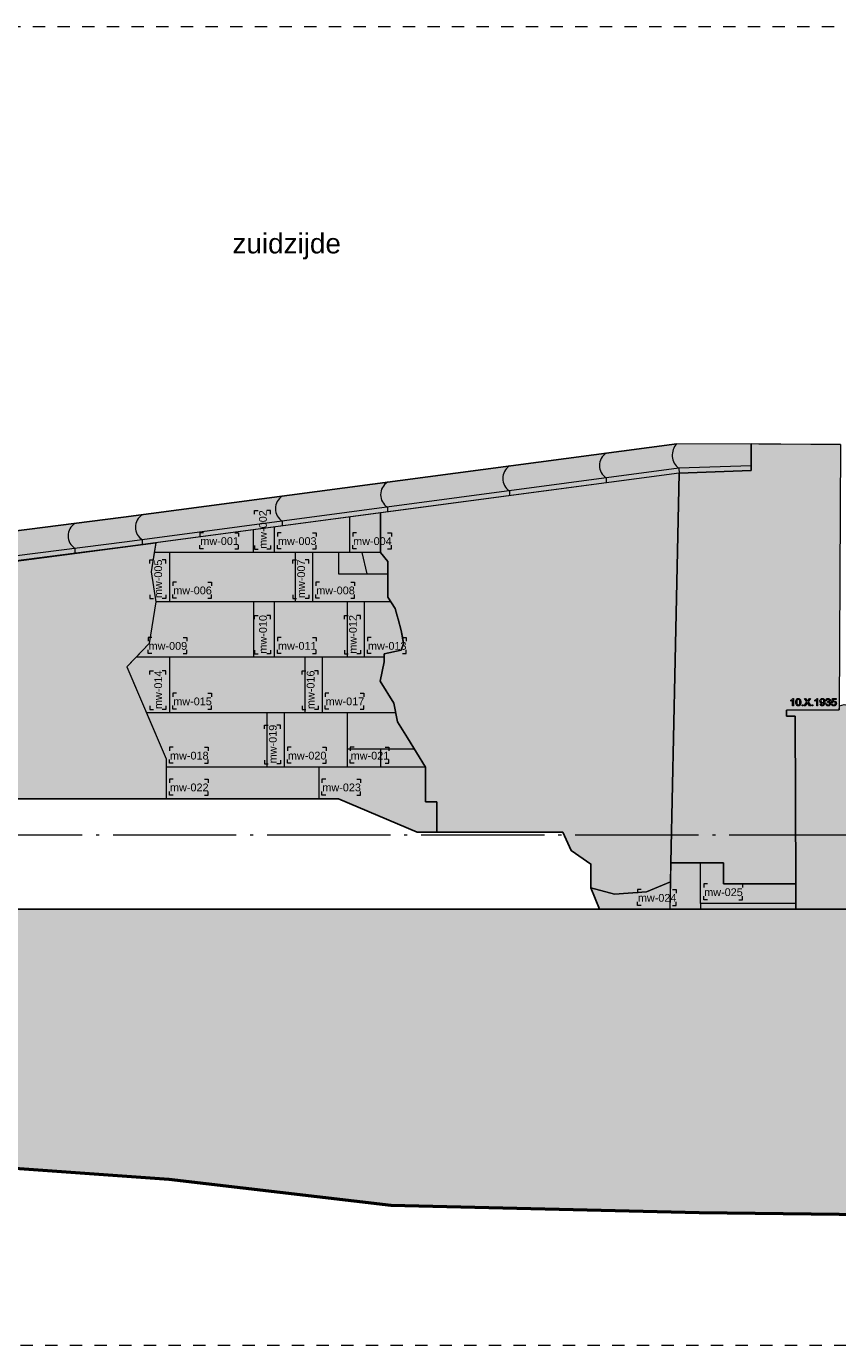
# Model space of a CAD drawing. Extents: x -294884 to 286267, y 0 to 1429765.
# Tile 86 of 178: x -16954 to -10371, y 548145 to 558845. Entities that reach past the tile are written whole.
import ezdxf

# ---------------------------------------------------------------- set-up
doc = ezdxf.new("R2010")
doc.units = 0
doc.header["$MEASUREMENT"] = 0
doc.linetypes.add('DASHDOT', pattern=[1250, 1000, -112.5, 25, -112.5])
doc.linetypes.add('DASHED', pattern=[200, 100, -100])
for name, color, linetype in [('A-0020-KADER', 8, 'Continuous'), ('A-0030-STRAMIEN', 1, 'Continuous'), ('A-0306--', 1, 'Continuous'), ('A-0307-TEKST', 7, 'Continuous'), ('A-1100-TXT+MT-SO', 7, 'Continuous')]:
    doc.layers.add(name, color=color, linetype=linetype)

# ---------------------------------------------------------------- blocks, each defined once
blk = doc.blocks.new('M-NIEUW_143')
at = {"linetype": 'Continuous', "lineweight": 5}
for color, points in [(8, [(71951.7, -3630.2), (70494.5, -3816.1), (70494.5, -3775.7, -0.5432443), (70494.5, -3573.7), (71916.3, -3392.9), (76405.6, -2795.9), (77007.8, -2794), (77008.5, -3014.1), (76425.4, -3035.5)]), (254, [(77370.9, -6366.7), (76784.9, -6366.7), (76784.9, -6195.9), (76358.3, -6195.9), (76425.5, -3035.5), (77008.5, -3014.1), (77007.8, -2794), (77733.9, -2802.6), (77721.8, -4953.7), (77295.4, -4957.8), (77295.4, -5006.7), (77365.3, -5006.5)]), (254, [(75900, -6450), (75709.2, -6398.1), (75709.2, -6205.9), (75549.2, -6095.9), (75480, -5945.9), (74459.2, -5945.9), (74459.2, -5848.1), (74459.2, -5701.2), (74365.8, -5701.2), (74365.8, -5418.1), (74220, -5181.2), (74140, -5051.2), (74110, -4901.2), (74000, -4721.2), (74030, -4566.1), (74030, -4501.2), (74170, -4471.2), (74189.2, -4415.9), (74180, -4365.6), (74170, -4311.2), (74144.6, -4219.7), (74136.7, -4191.2), (74120, -4131.2), (74060, -4041.2), (74060, -3751.2), (74001.5, -3678.1), (74001.5, -3357.7), (76425.4, -3035.5), (76355, -6350), (76160, -6430)]), (8, [(72263.8, -5451.2), (72263.8, -5351.2), (71944.2, -4605.9), (72124.2, -4415.9), (72178.3, -4078.1), (72140, -3835.9), (72178.3, -3601.1), (74001.5, -3357.7), (74001.5, -3678.1), (74060, -3751.2), (74060, -3896.2), (74060, -3968.8), (74060, -4041.2), (74120, -4131.2), (74136.7, -4191.2), (74144.6, -4219.7), (74170, -4311.2), (74189.2, -4415.9), (74170, -4471.2), (74030, -4501.2), (74030, -4566.1), (74000, -4721.2), (74110, -4901.2), (74140, -5051.2), (74220, -5181.2), (74365.8, -5418.1), (74365.8, -5701.2), (74459.2, -5701.2), (74459.2, -5848.1), (74459.2, -5945.9), (74300, -5945.9), (73933.5, -5791.2), (73660, -5675.9), (72640, -5675.9), (72124.2, -5675.9), (72263.8, -5675.9)]), (254, [(72178.3, -3601.1), (72165.8, -3678.1), (72140, -3835.9), (72178.3, -4078.1), (72124.2, -4415.9), (72017.9, -4528.1), (71944.2, -4605.9), (72263.8, -5351.2), (72263.8, -5675.9), (70699.2, -5675.9), (69929.2, -5305.9), (69209.2, -5385.9), (68278.8, -4978.1), (67439.2, -4815.9), (67171.1, -4551.2), (66859.2, -4485.9), (66676.2, -4321.2)]), (254, [(77371.9, -6571.6), (77370.9, -6366.7), (77365.3, -5006.5), (77295.4, -5006.7), (77295.5, -4957.8), (77721.8, -4953.7), (77724.8, -4921.5), (77764.8, -4911.5), (77814.8, -4921.5), (77874.8, -4901.5), (77944.8, -4921.5), (78020.5, -4921.5), (78020.6, -4943.6), (78474.9, -4940.8), (78464.9, -5011.7), (78390.9, -5061.7), (78395.6, -6571.6)]), (8, [(76358.3, -6195.9), (76784.9, -6195.9), (76784.9, -6366.7), (77370.9, -6366.7), (77371.9, -6571.6), (76352.8, -6571.6)]), (8, [(76355, -6350), (76350.2, -6574.6), (75777.8, -6571.6), (75709.2, -6398.1), (75900, -6450), (76160, -6430)]), (111, [(59581.7, -6571.6), (116581.7, -6571.6), (116581.7, -8963.5), (113089.5, -8971.6), (111288.3, -8971.6), (110589.8, -8971.6), (108788.6, -8971.6), (106288.8, -8981.6), (103789, -8981.6), (101987.8, -8991.6), (99488.1, -8991.6), (96988.3, -9071.6), (95187.1, -9101.6), (92687.3, -9171.6), (90187.6, -9201.6), (88386.4, -9191.6), (85886.6, -9141.6), (83386.8, -9111.6), (81585.7, -9091.6), (79085.9, -9061.6), (76586.1, -9031.6), (74086.3, -8971.6), (72285.2, -8761.6), (69785.4, -8581.6), (67834.7, -8581.6), (65564.7, -8840.2), (63484.7, -8581.6), (60714.7, -8840.2), (59581.7, -8679.3)])]:
    blk.add_hatch(color=color, dxfattribs=at).paths.add_polyline_path(points, flags=0)
at = {"color": 7, "linetype": 'DASHED', "lineweight": 0}
blk.add_lwpolyline([(59581.7, -10111), (59581.7, 589), (116581.7, 589), (116581.7, -10111)], close=True, dxfattribs=at)
at = {"color": 8, "linetype": 'Continuous', "lineweight": 13}
blk.add_lwpolyline([(71951.7, -3630.2), (70494.5, -3816.1), (70494.5, -3775.7, -0.5432443), (70494.5, -3573.7), (71916.3, -3392.9), (76405.6, -2795.9), (77007.8, -2794), (77008.5, -3014.1), (76425.4, -3035.5)], format="xyb", close=True, dxfattribs=at)
at = {"color": 1, "linetype": 'Continuous', "lineweight": 13}
for points in [[(75832.7, -2872.1, 0.5432443), (75832.7, -3074.1), (75832.7, -3114.5)], [(75047.8, -2976.4, 0.5432443), (75047.8, -3178.5), (75047.8, -3218.9)], [(74057.2, -3108.2, 0.5432443), (74057.2, -3310.2), (74057.2, -3350.6)], [(73203.8, -3221.7, 0.5432443), (73203.8, -3423.7), (73203.8, -3464.1)], [(72068.2, -3372.8, 0.5432443), (72068.2, -3574.8), (72068.2, -3615.2)], [(71522.1, -3442.8, 0.5432443), (71522.1, -3644.8), (71522.1, -3685.2)]]:
    blk.add_lwpolyline(points, format="xyb", dxfattribs=at)
at = {"color": 254, "linetype": 'Continuous', "lineweight": 13}
for points in [[(77370.9, -6366.7), (76784.9, -6366.7), (76784.9, -6195.9), (76358.3, -6195.9), (76425.5, -3035.5), (77008.5, -3014.1), (77007.8, -2794), (77733.9, -2802.6), (77721.8, -4953.7), (77295.4, -4957.8), (77295.4, -5006.7), (77365.3, -5006.5)], [(76160, -6430), (76355, -6350), (76425.4, -3035.5), (74001.5, -3357.7), (74001.5, -3678.1), (74060, -3751.2), (74060, -4041.2), (74120, -4131.2), (74136.7, -4191.2), (74144.6, -4219.7), (74170, -4311.2), (74180, -4365.6), (74189.2, -4415.9), (74170, -4471.2), (74030, -4501.2), (74030, -4566.1), (74000, -4721.2), (74110, -4901.2), (74140, -5051.2), (74220, -5181.2), (74365.8, -5418.1), (74365.8, -5701.2), (74459.2, -5701.2), (74459.2, -5848.1), (74459.2, -5945.9), (75480, -5945.9), (75549.2, -6095.9), (75709.2, -6205.9), (75709.2, -6398.1), (75900, -6450)], [(72178.3, -3601.1), (72165.8, -3678.1), (72140, -3835.9), (72178.3, -4078.1), (72124.2, -4415.9), (72017.9, -4528.1), (71944.2, -4605.9), (72263.8, -5351.2), (72263.8, -5675.9), (70699.2, -5675.9), (69929.2, -5305.9), (69209.2, -5385.9), (68278.8, -4978.1), (67439.2, -4815.9), (67171.1, -4551.2), (66859.2, -4485.9), (66676.2, -4321.2)], [(77371.9, -6571.6), (77370.9, -6366.7), (77365.3, -5006.5), (77295.4, -5006.7), (77295.5, -4957.8), (77721.8, -4953.7), (77724.8, -4921.5), (77764.8, -4911.5), (77814.8, -4921.5), (77874.8, -4901.5), (77944.8, -4921.5), (78020.5, -4921.5), (78020.6, -4943.6), (78474.9, -4940.8), (78464.9, -5011.7), (78390.9, -5061.7), (78395.6, -6571.6)]]:
    blk.add_lwpolyline(points, close=True, dxfattribs=at)
at = {"color": 7, "linetype": 'Continuous', "lineweight": 18}
blk.add_lwpolyline([(76405.6, -2795.9, 0.4494944), (76422.1, -2995.5), (76425.4, -3035.5)], format="xyb", dxfattribs=at)
blk.add_lwpolyline([(76425.4, -3035.5), (76350.2, -6574.6)], dxfattribs=at)
at = {"color": 8, "linetype": 'Continuous', "lineweight": 13}
for points in [[(72263.8, -5675.9), (72124.2, -5675.9), (72640, -5675.9), (73660, -5675.9), (73933.5, -5791.2), (74300, -5945.9), (74459.2, -5945.9), (74459.2, -5848.1), (74459.2, -5848.1), (74459.2, -5701.2), (74365.8, -5701.2), (74365.8, -5418.1), (74220, -5181.2), (74140, -5051.2), (74110, -4901.2), (74000, -4721.2), (74030, -4566.1), (74030, -4501.2), (74170, -4471.2), (74189.2, -4415.9), (74170, -4311.2), (74144.6, -4219.7), (74136.7, -4191.2), (74120, -4131.2), (74060, -4041.2), (74060, -3968.8), (74060, -3896.2), (74060, -3751.2), (74001.5, -3678.1), (74001.5, -3357.7), (72178.3, -3601.1), (72140, -3835.9), (72178.3, -4078.1), (72124.2, -4415.9), (71944.2, -4605.9), (72263.8, -5351.2), (72263.8, -5451.2)], [(76358.3, -6195.9), (76784.9, -6195.9), (76784.9, -6366.7), (77370.9, -6366.7), (77371.9, -6571.6), (76352.8, -6571.6)], [(76355, -6350), (76350.2, -6574.6), (75777.8, -6571.6), (75709.2, -6398.1), (75900, -6450), (76160, -6430)]]:
    blk.add_lwpolyline(points, close=True, dxfattribs=at)
at = {"color": 8, "linetype": 'Continuous', "lineweight": 5}
for points in [[(73749.7, -3391.2), (73749.7, -3678.1)], [(72970, -3678.1), (72970, -3495.1)], [(73140, -3472.3), (73140, -3678.1)], [(74001.5, -3678.1), (72165.8, -3678.1)], [(72290, -3678.1), (72290, -4078.1)], [(73310, -3678.1), (73310, -4078.1)], [(73450, -3678.1), (73450, -4078.1)], [(73660, -3678.1), (73660, -3851.2), (74060, -3851.2)], [(73850, -3678.1), (73890, -3851.2)], [(74084.6, -4078.1), (72178.3, -4078.1)], [(72970, -4078.1), (72970, -4528.1)], [(73140, -4078.1), (73140, -4528.1)], [(73730, -4078.1), (73730, -4528.1)], [(73870, -4078.1), (73870, -4528.1)], [(74030, -4528.1), (72017.9, -4528.1)], [(72290, -4528.1), (72290, -4978.1)], [(73387, -4528.1), (73387, -4978.1)], [(73527, -4528.1), (73527, -4978.1)], [(74125.4, -4978.1), (72103.8, -4978.1)], [(73080, -4978.1), (73080, -5418.1)], [(73220, -4978.1), (73220, -5418.1)], [(73730, -4978.1), (73730, -5418.1)], [(73730, -5271.4), (74275.5, -5271.4)], [(74002.8, -5271.4), (74002.8, -5418.1)], [(74365.8, -5418.1), (72263.8, -5418.1)], [(73500, -5418.1), (73500, -5675.9)], [(77371.5, -6525.9), (76598.1, -6525.9), (76598.1, -6195.9)], [(76598.1, -6525.9), (76598.1, -6571.6)]]:
    blk.add_lwpolyline(points, dxfattribs=at)
at = {"color": 1, "linetype": 'Continuous', "lineweight": 13}
for points in [[(74001.5, -3357.7), (74001.5, -3678.1), (74060, -3751.2), (74060, -4041.2), (74120, -4131.2), (74170, -4311.2), (74189.2, -4415.9), (74170, -4471.2), (74030, -4501.2), (74030, -4566.1), (74000, -4721.2), (74110, -4901.2), (74140, -5051.2), (74220, -5181.2), (74365.8, -5418.1), (74365.8, -5701.2), (74459.2, -5701.2), (74459.2, -5848.1), (74459.2, -5945.9), (74459.2, -5945.9)], [(72178.3, -3601.1), (72140, -3835.9), (72178.3, -4078.1), (72124.2, -4415.9), (71944.2, -4605.9), (72150, -5085.9), (72263.8, -5351.2), (72263.8, -5651.2)], [(77370.9, -6366.7), (76784.9, -6366.7), (76784.9, -6195.9), (76358.3, -6195.9)], [(76355, -6350), (76160, -6430), (75900, -6450), (75709.2, -6398.1)]]:
    blk.add_lwpolyline(points, dxfattribs=at)
at = {"color": 5, "linetype": 'Continuous', "lineweight": 25}
for points in [[(75777.8, -6571.6), (75709.2, -6398.1), (75709.2, -6205.9), (75549.2, -6095.9), (75480, -5945.9), (74980, -5945.9), (74300, -5945.9), (73660, -5675.9), (71959.2, -5675.9), (70699.2, -5675.9), (69929.2, -5305.9), (69209.2, -5385.9), (68278.8, -4978.1), (67439.2, -4815.9), (67147.7, -4528.1), (66859.2, -4485.9), (66422.6, -4093.1), (66019.2, -4025.9), (65859.2, -4025.9)], [(116581.7, -6571.6), (59581.7, -6571.6)], [(116581.7, -6571.6), (60123.1, -6571.6)]]:
    blk.add_lwpolyline(points, dxfattribs=at)
at = {"color": 8, "linetype": 'Continuous', "lineweight": 5}
for points in [[(77353.1, -4922), (77345.3, -4922), (77345.3, -4875.4), (77342.5, -4877.5), (77338.9, -4880.4), (77334.7, -4882.5), (77331.2, -4883.9), (77331.2, -4876.8), (77336.8, -4874), (77341.8, -4869.8), (77345.3, -4866.2), (77348.1, -4862), (77353.1, -4862), (77353.1, -4922)], [(77372.1, -4892.4), (77372.8, -4883.2), (77374.2, -4875.4), (77377.1, -4869.8), (77380.6, -4865.5), (77385.5, -4862.7), (77391.9, -4862), (77396.8, -4862.7), (77400.3, -4864.1), (77403.9, -4866.2), (77406.7, -4869.8), (77408.8, -4873.3), (77410.2, -4878.2), (77411.6, -4884.6), (77411.6, -4892.4), (77410.9, -4902.2), (77409.5, -4909.3), (77406.7, -4914.9), (77403.2, -4919.2), (77398.2, -4922), (77391.9, -4922.7), (77387.6, -4922.7), (77384.1, -4921.3), (77380.6, -4919.2), (77378.5, -4917.1), (77375.6, -4912.8), (77373.5, -4907.2), (77372.8, -4900.1), (77372.1, -4892.4), (77372.1, -4892.4)], [(77379.9, -4892.4), (77379.9, -4898.7), (77380.6, -4904.4), (77382, -4908.6), (77383.4, -4911.4), (77386.9, -4914.9), (77391.9, -4915.6), (77396.8, -4914.2), (77400.3, -4911.4), (77401.8, -4908.6), (77403.2, -4904.4), (77403.9, -4898.7), (77403.9, -4892.4), (77403.9, -4886), (77403.2, -4881.1), (77401.8, -4876.8), (77400.3, -4874), (77396.8, -4870.5), (77391.9, -4869.1), (77386.9, -4870.5), (77383.4, -4873.3), (77382, -4876.1), (77380.6, -4880.4), (77379.9, -4886), (77379.9, -4892.4), (77379.9, -4892.4)], [(77422.9, -4922), (77422.9, -4914.2), (77430.7, -4914.2), (77430.7, -4922), (77422.9, -4922)], [(77439.2, -4922), (77461.8, -4890.2), (77442, -4862), (77451.2, -4862), (77461.8, -4877.5), (77464.6, -4881.8), (77466, -4883.9), (77470.9, -4877.5), (77481.5, -4862), (77490.7, -4862), (77470.9, -4890.2), (77493.5, -4922), (77483.6, -4922), (77468.8, -4900.8), (77466, -4896.6), (77464.6, -4899.4), (77463.2, -4900.8), (77448.3, -4922), (77439.2, -4922)], [(77502, -4922), (77502, -4914.2), (77509.8, -4914.2), (77509.8, -4922), (77502, -4922)], [(77548.6, -4922), (77540.8, -4922), (77540.8, -4875.4), (77538, -4877.5), (77534.5, -4880.4), (77530.2, -4882.5), (77526.7, -4883.9), (77526.7, -4876.8), (77532.3, -4874), (77537.3, -4869.8), (77540.8, -4866.2), (77543.6, -4862), (77548.6, -4862), (77548.6, -4922)], [(77568.3, -4907.2), (77576.1, -4906.5), (77577.5, -4910.7), (77579.6, -4913.5), (77582.5, -4914.9), (77586, -4915.6), (77588.8, -4915.6), (77591.6, -4914.2), (77595.9, -4910.7), (77597.3, -4907.9), (77598.7, -4903.6), (77599.4, -4895.2), (77599.4, -4893.8), (77596.6, -4896.6), (77593.8, -4899.4), (77589.5, -4900.8), (77585.3, -4901.5), (77578.2, -4900.1), (77572.6, -4896.6), (77569.1, -4890.2), (77567.6, -4881.8), (77569.1, -4874), (77573.3, -4867.6), (77578.9, -4863.4), (77586.7, -4862), (77592.3, -4862.7), (77597.3, -4865.5), (77601.5, -4869.1), (77604.3, -4874), (77606.5, -4881.1), (77607.2, -4890.9), (77606.5, -4900.8), (77604.3, -4909.3), (77601.5, -4914.9), (77597.3, -4919.2), (77591.6, -4922), (77585.3, -4922.7), (77578.9, -4922), (77574, -4918.5), (77570.5, -4913.5), (77568.3, -4907.2), (77568.3, -4907.2)], [(77599.4, -4881.8), (77598.7, -4876.8), (77595.9, -4872.6), (77592.3, -4869.8), (77588.1, -4869.1), (77583.2, -4869.8), (77578.9, -4872.6), (77576.1, -4876.8), (77575.4, -4882.5), (77576.1, -4887.4), (77578.9, -4890.9), (77582.5, -4893.8), (77587.4, -4894.5), (77592.3, -4893.8), (77595.9, -4890.9), (77598.7, -4887.4), (77599.4, -4881.8), (77599.4, -4881.8)], [(77614.2, -4905.8), (77622, -4905.1), (77623.4, -4910), (77626.2, -4913.5), (77629.8, -4914.9), (77634, -4915.6), (77638.9, -4914.9), (77642.5, -4912.1), (77645.3, -4908.6), (77646, -4903.6), (77645.3, -4899.4), (77642.5, -4895.9), (77638.9, -4893.8), (77634, -4893.1), (77629.1, -4893.8), (77629.8, -4886.7), (77631.2, -4886.7), (77635.4, -4886), (77639.6, -4884.6), (77642.5, -4881.8), (77643.2, -4877.5), (77642.5, -4874), (77640.3, -4871.9), (77637.5, -4869.8), (77633.3, -4869.1), (77629.8, -4869.8), (77626.2, -4871.2), (77624.1, -4874), (77622.7, -4878.2), (77614.9, -4877.5), (77617.1, -4871.2), (77621.3, -4866.2), (77626.9, -4863.4), (77633.3, -4862), (77638.2, -4862.7), (77642.5, -4864.1), (77646, -4866.9), (77648.8, -4869.8), (77650.2, -4873.3), (77650.9, -4877.5), (77650.2, -4881.1), (77648.8, -4884.6), (77646, -4887.4), (77642.5, -4889.5), (77647.4, -4890.9), (77650.9, -4894.5), (77653.1, -4898.7), (77653.8, -4904.4), (77653.8, -4907.9), (77652.3, -4911.4), (77650.2, -4914.2), (77648.1, -4917.1), (77641.8, -4921.3), (77633.3, -4922.7), (77626.2, -4921.3), (77619.9, -4917.8), (77616.3, -4912.8), (77614.2, -4905.8), (77614.2, -4905.8)], [(77660.8, -4905.8), (77668.6, -4905.1), (77670, -4910), (77672.1, -4912.8), (77675.6, -4914.9), (77679.9, -4915.6), (77685.5, -4914.9), (77689.1, -4912.1), (77691.9, -4907.2), (77692.6, -4901.5), (77691.9, -4896.6), (77689.1, -4892.4), (77685.5, -4889.5), (77679.9, -4888.8), (77676.3, -4889.5), (77673.5, -4890.2), (77669.3, -4894.5), (77661.5, -4893.8), (77667.9, -4862.7), (77697.5, -4862.7), (77697.5, -4870.5), (77674.2, -4870.5), (77671.4, -4886), (77676.3, -4883.2), (77682, -4881.8), (77689.1, -4883.2), (77695.4, -4887.4), (77698.9, -4893.8), (77700.3, -4901.5), (77698.9, -4909.3), (77695.4, -4915.6), (77692.6, -4918.5), (77689.1, -4920.6), (77684.8, -4922), (77679.9, -4922.7), (77672.8, -4921.3), (77666.5, -4918.5), (77662.9, -4912.8), (77660.8, -4905.8), (77660.8, -4905.8)]]:
    blk.add_lwpolyline(points, close=True, dxfattribs=at)
at = {"color": 111, "linetype": 'Continuous', "lineweight": 13}
for points in [[(59581.7, -6571.6), (116581.7, -6571.6)], [(85886.6, -9141.6), (83386.8, -9111.6), (81585.7, -9091.6), (79085.9, -9061.6), (76586.1, -9031.6), (74086.3, -8971.6), (72285.2, -8761.6), (69785.4, -8581.6), (67834.7, -8581.6), (65564.7, -8840.2), (63484.7, -8581.6), (60714.7, -8840.2), (59581.7, -8679.3)]]:
    blk.add_lwpolyline(points, dxfattribs=at)
at = {"layer": 'A-0020-KADER', "color": 7, "linetype": 'Continuous', "lineweight": 18}
for points in [[(77733.9, -2802.6), (76405.6, -2795.9), (71916.3, -3392.9), (66422.6, -4093.1)], [(77008.5, -2974.1), (76422.1, -2995.5), (71945.8, -3590.7), (70494.5, -3775.7)], [(77721.8, -4953.7), (77295.5, -4957.8), (77295.4, -5006.7), (77365.3, -5006.5), (77371.9, -6571.6)]]:
    blk.add_lwpolyline(points, dxfattribs=at)
at = {"layer": 'A-0020-KADER', "color": 1, "linetype": 'Continuous', "lineweight": 13}
blk.add_lwpolyline([(77007.8, -2794), (77008.5, -3014.1), (76425.4, -3035.5), (71951.7, -3630.2), (70494.5, -3816.1)], dxfattribs=at)
at = {"layer": 'A-0020-KADER', "color": 92, "linetype": 'Continuous', "lineweight": 50}
blk.add_lwpolyline([(59581.7, -8679.3), (60714.7, -8840.2), (63484.7, -8581.6), (65564.7, -8840.2), (67834.7, -8581.6), (69785.4, -8581.6), (72285.2, -8761.6), (74086.3, -8971.6), (76586.1, -9031.6), (79085.9, -9061.6), (81585.7, -9091.6), (83386.8, -9111.6), (85886.6, -9141.6)], dxfattribs=at)
at = {"layer": 'A-0030-STRAMIEN', "color": 1, "linetype": 'DASHDOT', "lineweight": 13}
blk.add_lwpolyline([(116581.7, -5971.6), (59581.7, -5971.6)], dxfattribs=at)
at = {"layer": 'A-0306--', "color": 1, "linetype": 'Continuous', "lineweight": 13}
for points in [[(72980, -3368.1), (72980, -3338.1), (73010, -3338.1)], [(73110, -3368.1), (73110, -3338.1), (73080, -3338.1)], [(72566.7, -3518.1), (72536.7, -3518.1), (72536.7, -3548.1)], [(72820, -3518.1), (72850, -3518.1), (72850, -3548.1)], [(73196.7, -3518.1), (73166.7, -3518.1), (73166.7, -3548.1)], [(73450, -3518.1), (73480, -3518.1), (73480, -3548.1)], [(73806.3, -3518.1), (73776.3, -3518.1), (73776.3, -3548.1)], [(74059.7, -3518.1), (74089.7, -3518.1), (74089.7, -3548.1)], [(72566.7, -3648.1), (72536.7, -3648.1), (72536.7, -3618.1)], [(72820, -3648.1), (72850, -3648.1), (72850, -3618.1)], [(72980, -3621.4), (72980, -3651.4), (73010, -3651.4)], [(73110, -3621.4), (73110, -3651.4), (73080, -3651.4)], [(73196.7, -3648.1), (73166.7, -3648.1), (73166.7, -3618.1)], [(73450, -3648.1), (73480, -3648.1), (73480, -3618.1)], [(73806.3, -3648.1), (73776.3, -3648.1), (73776.3, -3618.1)], [(74059.7, -3648.1), (74089.7, -3648.1), (74089.7, -3618.1)], [(72130, -3768.1), (72130, -3738.1), (72160, -3738.1)], [(72260, -3768.1), (72260, -3738.1), (72230, -3738.1)], [(73290, -3768.1), (73290, -3738.1), (73320, -3738.1)], [(73420, -3768.1), (73420, -3738.1), (73390, -3738.1)], [(72346.7, -3918.1), (72316.7, -3918.1), (72316.7, -3948.1)], [(72600, -3918.1), (72630, -3918.1), (72630, -3948.1)], [(73506.7, -3918.1), (73476.7, -3918.1), (73476.7, -3948.1)], [(73760, -3918.1), (73790, -3918.1), (73790, -3948.1)], [(72130, -4021.4), (72130, -4051.4), (72160, -4051.4)], [(72260, -4021.4), (72260, -4051.4), (72230, -4051.4)], [(72346.7, -4048.1), (72316.7, -4048.1), (72316.7, -4018.1)], [(72600, -4048.1), (72630, -4048.1), (72630, -4018.1)], [(73290, -4021.4), (73290, -4051.4), (73320, -4051.4)], [(73420, -4021.4), (73420, -4051.4), (73390, -4051.4)], [(73506.7, -4048.1), (73476.7, -4048.1), (73476.7, -4018.1)], [(73760, -4048.1), (73790, -4048.1), (73790, -4018.1)], [(72980, -4218.1), (72980, -4188.1), (73010, -4188.1)], [(73110, -4218.1), (73110, -4188.1), (73080, -4188.1)], [(73710, -4218.1), (73710, -4188.1), (73740, -4188.1)], [(73840, -4218.1), (73840, -4188.1), (73810, -4188.1)], [(72146.7, -4368.1), (72116.7, -4368.1), (72116.7, -4398.1)], [(72400, -4368.1), (72430, -4368.1), (72430, -4398.1)], [(73196.7, -4368.1), (73166.7, -4368.1), (73166.7, -4398.1)], [(73450, -4368.1), (73480, -4368.1), (73480, -4398.1)], [(73926.7, -4368.1), (73896.7, -4368.1), (73896.7, -4398.1)], [(74180, -4368.1), (74210, -4368.1), (74210, -4398.1)], [(72146.7, -4498.1), (72116.7, -4498.1), (72116.7, -4468.1)], [(72400, -4498.1), (72430, -4498.1), (72430, -4468.1)], [(72980, -4471.4), (72980, -4501.4), (73010, -4501.4)], [(73110, -4471.4), (73110, -4501.4), (73080, -4501.4)], [(73196.7, -4498.1), (73166.7, -4498.1), (73166.7, -4468.1)], [(73450, -4498.1), (73480, -4498.1), (73480, -4468.1)], [(73710, -4471.4), (73710, -4501.4), (73740, -4501.4)], [(73840, -4471.4), (73840, -4501.4), (73810, -4501.4)], [(73926.7, -4498.1), (73896.7, -4498.1), (73896.7, -4468.1)], [(74180, -4498.1), (74210, -4498.1), (74210, -4468.1)], [(72130, -4668.1), (72130, -4638.1), (72160, -4638.1)], [(72260, -4668.1), (72260, -4638.1), (72230, -4638.1)], [(73367, -4668.1), (73367, -4638.1), (73397, -4638.1)], [(73497, -4668.1), (73497, -4638.1), (73467, -4638.1)], [(72130, -4921.4), (72130, -4951.4), (72160, -4951.4)], [(72260, -4921.4), (72260, -4951.4), (72230, -4951.4)], [(72346.7, -4818.1), (72316.7, -4818.1), (72316.7, -4848.1)], [(72346.7, -4948.1), (72316.7, -4948.1), (72316.7, -4918.1)], [(72600, -4818.1), (72630, -4818.1), (72630, -4848.1)], [(72600, -4948.1), (72630, -4948.1), (72630, -4918.1)], [(73367, -4921.4), (73367, -4951.4), (73397, -4951.4)], [(73497, -4921.4), (73497, -4951.4), (73467, -4951.4)], [(73583.6, -4818.1), (73553.6, -4818.1), (73553.6, -4848.1)], [(73583.6, -4948.1), (73553.6, -4948.1), (73553.6, -4918.1)], [(73837, -4818.1), (73867, -4818.1), (73867, -4848.1)], [(73837, -4948.1), (73867, -4948.1), (73867, -4918.1)], [(73060, -5108.1), (73060, -5078.1), (73090, -5078.1)], [(73190, -5108.1), (73190, -5078.1), (73160, -5078.1)], [(72320.4, -5258.1), (72290.4, -5258.1), (72290.4, -5288.1)], [(72573.8, -5258.1), (72603.8, -5258.1), (72603.8, -5288.1)], [(73276.7, -5258.1), (73246.7, -5258.1), (73246.7, -5288.1)], [(73530, -5258.1), (73560, -5258.1), (73560, -5288.1)], [(73786.7, -5258.1), (73756.7, -5258.1), (73756.7, -5288.1)], [(74040, -5258.1), (74070, -5258.1), (74070, -5288.1)], [(72320.4, -5388.1), (72290.4, -5388.1), (72290.4, -5358.1)], [(72573.8, -5388.1), (72603.8, -5388.1), (72603.8, -5358.1)], [(73060, -5361.4), (73060, -5391.4), (73090, -5391.4)], [(73190, -5361.4), (73190, -5391.4), (73160, -5391.4)], [(73276.7, -5388.1), (73246.7, -5388.1), (73246.7, -5358.1)], [(73530, -5388.1), (73560, -5388.1), (73560, -5358.1)], [(73786.7, -5388.1), (73756.7, -5388.1), (73756.7, -5358.1)], [(74040, -5388.1), (74070, -5388.1), (74070, -5358.1)], [(72320.4, -5515.9), (72290.4, -5515.9), (72290.4, -5545.9)], [(72573.8, -5515.9), (72603.8, -5515.9), (72603.8, -5545.9)], [(73556.7, -5515.9), (73526.7, -5515.9), (73526.7, -5545.9)], [(73810, -5515.9), (73840, -5515.9), (73840, -5545.9)], [(72320.4, -5645.9), (72290.4, -5645.9), (72290.4, -5615.9)], [(72573.8, -5645.9), (72603.8, -5645.9), (72603.8, -5615.9)], [(73556.7, -5645.9), (73526.7, -5645.9), (73526.7, -5615.9)], [(73810, -5645.9), (73840, -5645.9), (73840, -5615.9)], [(76116.7, -6411.6), (76086.7, -6411.6), (76086.7, -6441.6)], [(76370, -6411.6), (76400, -6411.6), (76400, -6441.6)], [(76654.8, -6365.9), (76624.8, -6365.9), (76624.8, -6395.9)], [(76908.1, -6365.9), (76938.1, -6365.9), (76938.1, -6395.9)], [(76116.7, -6541.6), (76086.7, -6541.6), (76086.7, -6511.6)], [(76370, -6541.6), (76400, -6541.6), (76400, -6511.6)], [(76654.8, -6495.9), (76624.8, -6495.9), (76624.8, -6465.9)], [(76908.1, -6495.9), (76938.1, -6495.9), (76938.1, -6465.9)]]:
    blk.add_lwpolyline(points, dxfattribs=at)
at = {"layer": 'A-0307-TEKST', "color": 7, "linetype": 'Continuous', "char_height": 63, "attachment_point": 7, "rotation": 90, "line_spacing_factor": 1.333333}
for s, insert in [('{\\fArial|b0|i0|c12|p0;mw-002}', (73080, -3648.3)), ('{\\fArial|b0|i0|c12|p0;mw-005}', (72230, -4048.3)), ('{\\fArial|b0|i0|c12|p0;mw-007}', (73390, -4048.3)), ('{\\fArial|b0|i0|c12|p0;mw-010}', (73080, -4498.3)), ('{\\fArial|b0|i0|c12|p0;mw-012}', (73810, -4498.3)), ('{\\fArial|b0|i0|c12|p0;mw-014}', (72230, -4948.3)), ('{\\fArial|b0|i0|c12|p0;mw-016}', (73467, -4948.3)), ('{\\fArial|b0|i0|c12|p0;mw-019}', (73160, -5388.3))]:
    blk.add_mtext(s, dxfattribs=dict(at, insert=insert))
at = {"layer": 'A-0307-TEKST', "color": 7, "linetype": 'Continuous', "char_height": 63, "attachment_point": 7, "line_spacing_factor": 1.333333}
for s, insert in [('{\\fArial|b0|i0|c12|p0;mw-001}', (72539.8, -3618.1)), ('{\\fArial|b0|i0|c12|p0;mw-003}', (73169.8, -3618.1)), ('{\\fArial|b0|i0|c12|p0;mw-004}', (73779.5, -3618.1)), ('{\\fArial|b0|i0|c12|p0;mw-006}', (72319.8, -4018.1)), ('{\\fArial|b0|i0|c12|p0;mw-008}', (73479.8, -4018.1)), ('{\\fArial|b0|i0|c12|p0;mw-009}', (72119.8, -4468.1)), ('{\\fArial|b0|i0|c12|p0;mw-011}', (73169.8, -4468.1)), ('{\\fArial|b0|i0|c12|p0;mw-013}', (73899.8, -4468.1)), ('{\\fArial|b0|i0|c12|p0;mw-015}', (72319.8, -4918.1)), ('{\\fArial|b0|i0|c12|p0;mw-017}', (73556.8, -4918.1)), ('{\\fArial|b0|i0|c12|p0;mw-018}', (72293.6, -5358.1)), ('{\\fArial|b0|i0|c12|p0;mw-020}', (73249.8, -5358.1)), ('{\\fArial|b0|i0|c12|p0;mw-021}', (73759.8, -5358.1)), ('{\\fArial|b0|i0|c12|p0;mw-022}', (72293.6, -5615.9)), ('{\\fArial|b0|i0|c12|p0;mw-023}', (73529.8, -5615.9)), ('{\\fArial|b0|i0|c12|p0;mw-025}', (76627.9, -6465.9)), ('{\\fArial|b0|i0|c12|p0;mw-024}', (76089.8, -6511.6))]:
    blk.add_mtext(s, dxfattribs=dict(at, insert=insert))
at = {"layer": 'A-1100-TXT+MT-SO', "color": 7, "linetype": 'Continuous', "insert": (72800, -1301.2), "char_height": 162, "attachment_point": 7, "line_spacing_factor": 0.933333}
blk.add_mtext('{\\fArial|b0|i0|c12|p0;zuidzijde}', dxfattribs=at)

msp = doc.modelspace()

# ---------------------------------------------------------------- block references
msp.add_blockref('M-NIEUW_143', (-88082, 558256))

doc.saveas('drawing.dxf')
